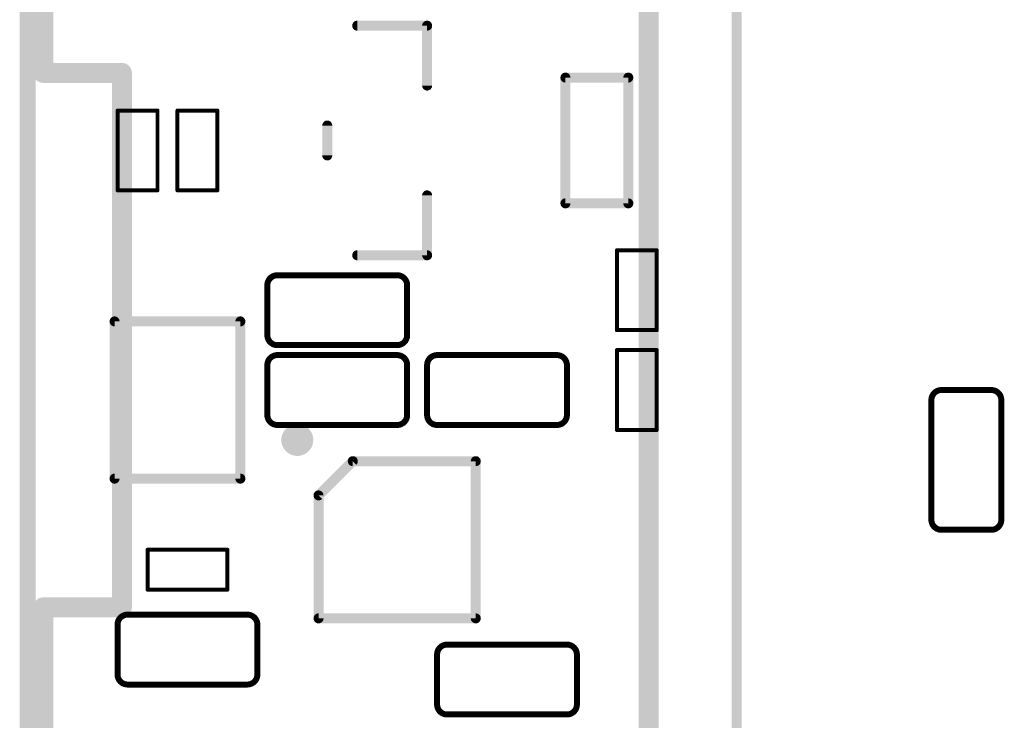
# Model space of a CAD drawing. Extents: x -0.5 to 59.7, y -5.4 to 61.3.
# Tile 3 of 9: x -0.1 to 12.4, y 9.4 to 18.3. Entities that reach past the tile are written whole.
import ezdxf

# ---------------------------------------------------------------- set-up
doc = ezdxf.new("R2010")
doc.units = 0
for name, color, linetype in [('20', 213, 'CONTINUOUS'), ('21', 253, 'CONTINUOUS'), ('22', 140, 'CONTINUOUS')]:
    doc.layers.add(name, color=color, linetype=linetype)

msp = doc.modelspace()

# ---------------------------------------------------------------- linework, layer by layer
at = {"layer": '20', "const_width": 0.2032}
msp.add_lwpolyline([(0, 19.9965), (0, 6.2184)], dxfattribs=at)
at = {"layer": '21'}
for points, const_width in [([(9.017, 22.101), (9.017, 8.001)], 0.127), ([(5.08, 18.2245), (4.191, 18.2245)], 0.127), ([(5.08, 17.4625), (5.08, 18.2245)], 0.127), ([(7.639, 17.564), (6.839, 17.564)], 0.127), ([(6.839, 17.564), (6.839, 15.964)], 0.127), ([(7.639, 15.964), (7.639, 17.564)], 0.127), ([(1.143, 16.129), (1.143, 17.145)], 0.0508), ([(1.143, 17.145), (1.651, 17.145)], 0.0508), ([(1.651, 17.145), (1.651, 16.129)], 0.0508), ([(1.905, 16.129), (1.905, 17.145)], 0.0508), ([(1.905, 17.145), (2.413, 17.145)], 0.0508), ([(2.413, 17.145), (2.413, 16.129)], 0.0508), ([(3.81, 16.9545), (3.81, 16.5735)], 0.127), ([(1.651, 16.129), (1.143, 16.129)], 0.0508), ([(2.413, 16.129), (1.905, 16.129)], 0.0508), ([(5.08, 15.3035), (5.08, 16.0655)], 0.127), ([(6.839, 15.964), (7.639, 15.964)], 0.127), ([(4.191, 15.3035), (5.08, 15.3035)], 0.127), ([(7.493, 14.351), (7.493, 15.367)], 0.0508), ([(7.493, 15.367), (8.001, 15.367)], 0.0508), ([(8.001, 15.367), (8.001, 14.351)], 0.0508), ([(3.175, 15.0495), (4.699, 15.0495)], 0.0762), ([(3.048, 14.2875), (3.048, 14.9225)], 0.0762), ([(4.826, 14.9225), (4.826, 14.2875)], 0.0762), ([(2.705, 14.462), (1.105, 14.462)], 0.127), ([(1.105, 14.462), (1.105, 12.462)], 0.127), ([(2.705, 12.462), (2.705, 14.462)], 0.127), ([(8.001, 14.351), (7.493, 14.351)], 0.0508), ([(4.699, 14.1605), (3.175, 14.1605)], 0.0762), ([(3.175, 14.0335), (4.699, 14.0335)], 0.0762), ([(5.207, 14.0335), (6.731, 14.0335)], 0.0762), ([(7.493, 13.081), (7.493, 14.097)], 0.0508), ([(7.493, 14.097), (8.001, 14.097)], 0.0508), ([(8.001, 14.097), (8.001, 13.081)], 0.0508), ([(3.048, 13.2715), (3.048, 13.9065)], 0.0762), ([(4.826, 13.9065), (4.826, 13.2715)], 0.0762), ([(5.08, 13.2715), (5.08, 13.9065)], 0.0762), ([(6.858, 13.9065), (6.858, 13.2715)], 0.0762), ([(4.699, 13.1445), (3.175, 13.1445)], 0.0762), ([(6.731, 13.1445), (5.207, 13.1445)], 0.0762), ([(8.001, 13.081), (7.493, 13.081)], 0.0508), ([(3.699, 12.2483), (4.1347, 12.684)], 0.127), ([(4.1347, 12.684), (5.699, 12.684)], 0.127), ([(5.699, 12.684), (5.699, 10.684)], 0.127), ([(1.105, 12.462), (2.705, 12.462)], 0.127), ([(3.699, 10.684), (3.699, 12.2483)], 0.127), ([(1.524, 11.049), (1.524, 11.557)], 0.0508), ([(1.524, 11.557), (2.54, 11.557)], 0.0508), ([(2.54, 11.557), (2.54, 11.049)], 0.0508), ([(2.54, 11.049), (1.524, 11.049)], 0.0508), ([(1.27, 10.7315), (2.794, 10.7315)], 0.0762), ([(5.699, 10.684), (3.699, 10.684)], 0.127), ([(1.143, 9.9695), (1.143, 10.6045)], 0.0762), ([(2.921, 10.6045), (2.921, 9.9695)], 0.0762), ([(5.334, 10.3505), (6.858, 10.3505)], 0.0762), ([(5.207, 9.5885), (5.207, 10.2235)], 0.0762), ([(6.985, 10.2235), (6.985, 9.5885)], 0.0762), ([(2.794, 9.8425), (1.27, 9.8425)], 0.0762), ([(6.858, 9.4615), (5.334, 9.4615)], 0.0762)]:
    msp.add_lwpolyline(points, dxfattribs=dict(at, const_width=const_width))
for points, const_width in [([(4.191, 18.2563, 1), (4.191, 18.1928)], 0.0635), ([(5.1117, 18.2245, 1), (5.0483, 18.2245)], 0.0635), ([(5.08, 18.1928, 1), (5.08, 18.2563)], 0.0635), ([(6.8708, 17.564, 1), (6.8073, 17.564)], 0.0635), ([(6.839, 17.5957, 1), (6.839, 17.5323)], 0.0635), ([(7.6707, 17.564, 1), (7.6073, 17.564)], 0.0635), ([(7.639, 17.5323, 1), (7.639, 17.5957)], 0.0635), ([(5.0483, 17.4625, 1), (5.1117, 17.4625)], 0.0635), ([(1.1557, 17.145, 1), (1.1303, 17.145)], 0.0254), ([(1.143, 17.1577, 1), (1.143, 17.1323)], 0.0254), ([(1.6637, 17.145, 1), (1.6383, 17.145)], 0.0254), ([(1.651, 17.1323, 1), (1.651, 17.1577)], 0.0254), ([(1.9177, 17.145, 1), (1.8923, 17.145)], 0.0254), ([(1.905, 17.1577, 1), (1.905, 17.1323)], 0.0254), ([(2.4257, 17.145, 1), (2.4003, 17.145)], 0.0254), ([(2.413, 17.1323, 1), (2.413, 17.1577)], 0.0254), ([(3.8418, 16.9545, 1), (3.7782, 16.9545)], 0.0635), ([(3.7782, 16.5735, 1), (3.8418, 16.5735)], 0.0635), ([(1.143, 16.1417, 1), (1.143, 16.1163)], 0.0254), ([(1.651, 16.1163, 1), (1.651, 16.1417)], 0.0254), ([(1.905, 16.1417, 1), (1.905, 16.1163)], 0.0254), ([(2.413, 16.1163, 1), (2.413, 16.1417)], 0.0254), ([(1.1303, 16.129, 1), (1.1557, 16.129)], 0.0254), ([(1.6383, 16.129, 1), (1.6637, 16.129)], 0.0254), ([(1.8923, 16.129, 1), (1.9177, 16.129)], 0.0254), ([(2.4003, 16.129, 1), (2.4257, 16.129)], 0.0254), ([(5.1117, 16.0655, 1), (5.0483, 16.0655)], 0.0635), ([(6.839, 15.9958, 1), (6.839, 15.9322)], 0.0635), ([(6.8073, 15.964, 1), (6.8708, 15.964)], 0.0635), ([(7.6073, 15.964, 1), (7.6707, 15.964)], 0.0635), ([(7.639, 15.9322, 1), (7.639, 15.9958)], 0.0635), ([(4.191, 15.3353, 1), (4.191, 15.2718)], 0.0635), ([(5.0483, 15.3035, 1), (5.1117, 15.3035)], 0.0635), ([(5.08, 15.2718, 1), (5.08, 15.3353)], 0.0635), ([(7.5057, 15.367, 1), (7.4803, 15.367)], 0.0254), ([(7.493, 15.3797, 1), (7.493, 15.3543)], 0.0254), ([(8.0137, 15.367, 1), (7.9883, 15.367)], 0.0254), ([(8.001, 15.3543, 1), (8.001, 15.3797)], 0.0254), ([(3.175, 15.0495, 0.4142), (3.048, 14.9225)], 0.0762), ([(3.175, 15.0686, 1), (3.175, 15.0305)], 0.0381), ([(3.175, 15.0305, 1), (3.175, 15.0686)], 0.0381), ([(4.699, 15.0686, 1), (4.699, 15.0305)], 0.0381), ([(4.826, 14.9225, 0.4142), (4.699, 15.0495)], 0.0762), ([(4.699, 15.0305, 1), (4.699, 15.0686)], 0.0381), ([(3.0671, 14.9225, 1), (3.029, 14.9225)], 0.0381), ([(3.029, 14.9225, 1), (3.0671, 14.9225)], 0.0381), ([(4.8451, 14.9225, 1), (4.807, 14.9225)], 0.0381), ([(4.807, 14.9225, 1), (4.8451, 14.9225)], 0.0381), ([(1.105, 14.4938, 1), (1.105, 14.4303)], 0.0635), ([(1.1367, 14.462, 1), (1.0733, 14.462)], 0.0635), ([(2.7368, 14.462, 1), (2.6732, 14.462)], 0.0635), ([(2.705, 14.4303, 1), (2.705, 14.4938)], 0.0635), ([(3.048, 14.2875, 0.4142), (3.175, 14.1605)], 0.0762), ([(3.0671, 14.2875, 1), (3.029, 14.2875)], 0.0381), ([(3.029, 14.2875, 1), (3.0671, 14.2875)], 0.0381), ([(4.699, 14.1605, 0.4142), (4.826, 14.2875)], 0.0762), ([(4.8451, 14.2875, 1), (4.807, 14.2875)], 0.0381), ([(4.807, 14.2875, 1), (4.8451, 14.2875)], 0.0381), ([(7.493, 14.3637, 1), (7.493, 14.3383)], 0.0254), ([(7.4803, 14.351, 1), (7.5057, 14.351)], 0.0254), ([(7.9883, 14.351, 1), (8.0137, 14.351)], 0.0254), ([(8.001, 14.3383, 1), (8.001, 14.3637)], 0.0254), ([(3.175, 14.1796, 1), (3.175, 14.1415)], 0.0381), ([(3.175, 14.1415, 1), (3.175, 14.1796)], 0.0381), ([(4.699, 14.1796, 1), (4.699, 14.1415)], 0.0381), ([(4.699, 14.1415, 1), (4.699, 14.1796)], 0.0381), ([(3.175, 14.0335, 0.4142), (3.048, 13.9065)], 0.0762), ([(3.175, 14.0526, 1), (3.175, 14.0145)], 0.0381), ([(3.175, 14.0145, 1), (3.175, 14.0526)], 0.0381), ([(4.826, 13.9065, 0.4142), (4.699, 14.0335)], 0.0762), ([(4.699, 14.0526, 1), (4.699, 14.0145)], 0.0381), ([(4.699, 14.0145, 1), (4.699, 14.0526)], 0.0381), ([(5.207, 14.0335, 0.4142), (5.08, 13.9065)], 0.0762), ([(5.207, 14.0526, 1), (5.207, 14.0145)], 0.0381), ([(5.207, 14.0145, 1), (5.207, 14.0526)], 0.0381), ([(6.858, 13.9065, 0.4142), (6.731, 14.0335)], 0.0762), ([(6.731, 14.0526, 1), (6.731, 14.0145)], 0.0381), ([(6.731, 14.0145, 1), (6.731, 14.0526)], 0.0381), ([(7.5057, 14.097, 1), (7.4803, 14.097)], 0.0254), ([(7.493, 14.1097, 1), (7.493, 14.0843)], 0.0254), ([(8.0137, 14.097, 1), (7.9883, 14.097)], 0.0254), ([(8.001, 14.0843, 1), (8.001, 14.1097)], 0.0254), ([(3.0671, 13.9065, 1), (3.029, 13.9065)], 0.0381), ([(3.029, 13.9065, 1), (3.0671, 13.9065)], 0.0381), ([(4.8451, 13.9065, 1), (4.807, 13.9065)], 0.0381), ([(4.807, 13.9065, 1), (4.8451, 13.9065)], 0.0381), ([(5.0991, 13.9065, 1), (5.061, 13.9065)], 0.0381), ([(5.061, 13.9065, 1), (5.0991, 13.9065)], 0.0381), ([(6.8771, 13.9065, 1), (6.839, 13.9065)], 0.0381), ([(6.839, 13.9065, 1), (6.8771, 13.9065)], 0.0381), ([(3.048, 13.2715, 0.4142), (3.175, 13.1445)], 0.0762), ([(3.0671, 13.2715, 1), (3.029, 13.2715)], 0.0381), ([(3.029, 13.2715, 1), (3.0671, 13.2715)], 0.0381), ([(4.699, 13.1445, 0.4142), (4.826, 13.2715)], 0.0762), ([(4.8451, 13.2715, 1), (4.807, 13.2715)], 0.0381), ([(4.807, 13.2715, 1), (4.8451, 13.2715)], 0.0381), ([(5.08, 13.2715, 0.4142), (5.207, 13.1445)], 0.0762), ([(5.0991, 13.2715, 1), (5.061, 13.2715)], 0.0381), ([(5.061, 13.2715, 1), (5.0991, 13.2715)], 0.0381), ([(6.731, 13.1445, 0.4142), (6.858, 13.2715)], 0.0762), ([(6.8771, 13.2715, 1), (6.839, 13.2715)], 0.0381), ([(6.839, 13.2715, 1), (6.8771, 13.2715)], 0.0381), ([(3.175, 13.1636, 1), (3.175, 13.1255)], 0.0381), ([(3.175, 13.1255, 1), (3.175, 13.1636)], 0.0381), ([(3.429, 12.8524, 1), (3.429, 13.0556, 1), (3.429, 12.8524)], 0.2032), ([(4.699, 13.1636, 1), (4.699, 13.1255)], 0.0381), ([(4.699, 13.1255, 1), (4.699, 13.1636)], 0.0381), ([(5.207, 13.1636, 1), (5.207, 13.1255)], 0.0381), ([(5.207, 13.1255, 1), (5.207, 13.1636)], 0.0381), ([(6.731, 13.1636, 1), (6.731, 13.1255)], 0.0381), ([(6.731, 13.1255, 1), (6.731, 13.1636)], 0.0381), ([(7.493, 13.0937, 1), (7.493, 13.0683)], 0.0254), ([(7.4803, 13.081, 1), (7.5057, 13.081)], 0.0254), ([(7.9883, 13.081, 1), (8.0137, 13.081)], 0.0254), ([(8.001, 13.0683, 1), (8.001, 13.0937)], 0.0254), ([(4.1347, 12.7158, 1), (4.1347, 12.6523)], 0.0635), ([(4.1572, 12.6615, 1), (4.1123, 12.7065)], 0.0635), ([(5.7307, 12.684, 1), (5.6673, 12.684)], 0.0635), ([(5.699, 12.6523, 1), (5.699, 12.7158)], 0.0635), ([(1.105, 12.4938, 1), (1.105, 12.4302)], 0.0635), ([(2.705, 12.4302, 1), (2.705, 12.4938)], 0.0635), ([(1.0733, 12.462, 1), (1.1367, 12.462)], 0.0635), ([(2.6732, 12.462, 1), (2.7368, 12.462)], 0.0635), ([(3.7308, 12.2483, 1), (3.6673, 12.2483)], 0.0635), ([(3.6765, 12.2707, 1), (3.7215, 12.2258)], 0.0635), ([(1.5367, 11.557, 1), (1.5113, 11.557)], 0.0254), ([(1.524, 11.5697, 1), (1.524, 11.5443)], 0.0254), ([(2.5527, 11.557, 1), (2.5273, 11.557)], 0.0254), ([(2.54, 11.5443, 1), (2.54, 11.5697)], 0.0254), ([(1.524, 11.0617, 1), (1.524, 11.0363)], 0.0254), ([(1.5113, 11.049, 1), (1.5367, 11.049)], 0.0254), ([(2.5273, 11.049, 1), (2.5527, 11.049)], 0.0254), ([(2.54, 11.0363, 1), (2.54, 11.0617)], 0.0254), ([(1.27, 10.7315, 0.4142), (1.143, 10.6045)], 0.0762), ([(1.27, 10.7506, 1), (1.27, 10.7125)], 0.0381), ([(1.27, 10.7125, 1), (1.27, 10.7506)], 0.0381), ([(2.794, 10.7506, 1), (2.794, 10.7125)], 0.0381), ([(2.921, 10.6045, 0.4142), (2.794, 10.7315)], 0.0762), ([(2.794, 10.7125, 1), (2.794, 10.7506)], 0.0381), ([(3.699, 10.7158, 1), (3.699, 10.6523)], 0.0635), ([(3.6673, 10.684, 1), (3.7308, 10.684)], 0.0635), ([(5.6673, 10.684, 1), (5.7307, 10.684)], 0.0635), ([(5.699, 10.6523, 1), (5.699, 10.7158)], 0.0635), ([(1.1621, 10.6045, 1), (1.124, 10.6045)], 0.0381), ([(1.124, 10.6045, 1), (1.1621, 10.6045)], 0.0381), ([(2.9401, 10.6045, 1), (2.902, 10.6045)], 0.0381), ([(2.902, 10.6045, 1), (2.9401, 10.6045)], 0.0381), ([(5.334, 10.3505, 0.4142), (5.207, 10.2235)], 0.0762), ([(5.334, 10.3696, 1), (5.334, 10.3315)], 0.0381), ([(5.334, 10.3315, 1), (5.334, 10.3696)], 0.0381), ([(6.858, 10.3696, 1), (6.858, 10.3315)], 0.0381), ([(6.985, 10.2235, 0.4142), (6.858, 10.3505)], 0.0762), ([(6.858, 10.3315, 1), (6.858, 10.3696)], 0.0381), ([(5.226, 10.2235, 1), (5.1879, 10.2235)], 0.0381), ([(5.1879, 10.2235, 1), (5.226, 10.2235)], 0.0381), ([(7.0041, 10.2235, 1), (6.966, 10.2235)], 0.0381), ([(6.966, 10.2235, 1), (7.0041, 10.2235)], 0.0381), ([(1.143, 9.9695, 0.4142), (1.27, 9.8425)], 0.0762), ([(1.1621, 9.9695, 1), (1.124, 9.9695)], 0.0381), ([(1.124, 9.9695, 1), (1.1621, 9.9695)], 0.0381), ([(2.794, 9.8425, 0.4142), (2.921, 9.9695)], 0.0762), ([(2.9401, 9.9695, 1), (2.902, 9.9695)], 0.0381), ([(2.902, 9.9695, 1), (2.9401, 9.9695)], 0.0381), ([(1.27, 9.8616, 1), (1.27, 9.8235)], 0.0381), ([(1.27, 9.8235, 1), (1.27, 9.8616)], 0.0381), ([(2.794, 9.8616, 1), (2.794, 9.8235)], 0.0381), ([(2.794, 9.8235, 1), (2.794, 9.8616)], 0.0381), ([(5.226, 9.5885, 1), (5.1879, 9.5885)], 0.0381), ([(5.1879, 9.5885, 1), (5.226, 9.5885)], 0.0381), ([(5.207, 9.5885, 0.4142), (5.334, 9.4615)], 0.0762), ([(6.858, 9.4615, 0.4142), (6.985, 9.5885)], 0.0762), ([(7.0041, 9.5885, 1), (6.966, 9.5885)], 0.0381), ([(6.966, 9.5885, 1), (7.0041, 9.5885)], 0.0381), ([(5.334, 9.4806, 1), (5.334, 9.4425)], 0.0381), ([(5.334, 9.4425, 1), (5.334, 9.4806)], 0.0381), ([(6.858, 9.4806, 1), (6.858, 9.4425)], 0.0381), ([(6.858, 9.4425, 1), (6.858, 9.4806)], 0.0381)]:
    msp.add_lwpolyline(points, format="xyb", dxfattribs=dict(at, const_width=const_width))
at = {"layer": '22'}
for points, const_width in [([(0.198, 20.324), (0.198, 17.624)], 0.254), ([(7.898, 19.224), (7.898, 9.224)], 0.254), ([(0.198, 17.624), (1.198, 17.624)], 0.254), ([(1.198, 17.624), (1.198, 10.824)], 0.254), ([(12.2555, 13.589), (11.6205, 13.589)], 0.0762), ([(11.4935, 13.462), (11.4935, 11.938)], 0.0762), ([(12.3825, 11.938), (12.3825, 13.462)], 0.0762), ([(11.6205, 11.811), (12.2555, 11.811)], 0.0762), ([(0.198, 10.824), (0.198, 8.124)], 0.254), ([(1.198, 10.824), (0.198, 10.824)], 0.254)]:
    msp.add_lwpolyline(points, dxfattribs=dict(at, const_width=const_width))
for points, const_width in [([(0.198, 17.6875, 1), (0.198, 17.5605)], 0.127), ([(0.1345, 17.624, 1), (0.2615, 17.624)], 0.127), ([(1.2615, 17.624, 1), (1.1345, 17.624)], 0.127), ([(1.198, 17.5605, 1), (1.198, 17.6875)], 0.127), ([(11.6205, 13.589, 0.4142), (11.4935, 13.462)], 0.0762), ([(11.6205, 13.6081, 1), (11.6205, 13.57)], 0.0381), ([(11.6205, 13.57, 1), (11.6205, 13.6081)], 0.0381), ([(12.2555, 13.6081, 1), (12.2555, 13.57)], 0.0381), ([(12.3825, 13.462, 0.4142), (12.2555, 13.589)], 0.0762), ([(12.2555, 13.57, 1), (12.2555, 13.6081)], 0.0381), ([(11.5126, 13.462, 1), (11.4745, 13.462)], 0.0381), ([(11.4745, 13.462, 1), (11.5126, 13.462)], 0.0381), ([(12.4016, 13.462, 1), (12.3635, 13.462)], 0.0381), ([(12.3635, 13.462, 1), (12.4016, 13.462)], 0.0381), ([(11.4935, 11.938, 0.4142), (11.6205, 11.811)], 0.0762), ([(11.5126, 11.938, 1), (11.4745, 11.938)], 0.0381), ([(11.4745, 11.938, 1), (11.5126, 11.938)], 0.0381), ([(12.2555, 11.811, 0.4142), (12.3825, 11.938)], 0.0762), ([(12.4016, 11.938, 1), (12.3635, 11.938)], 0.0381), ([(12.3635, 11.938, 1), (12.4016, 11.938)], 0.0381), ([(11.6205, 11.83, 1), (11.6205, 11.7919)], 0.0381), ([(11.6205, 11.7919, 1), (11.6205, 11.83)], 0.0381), ([(12.2555, 11.83, 1), (12.2555, 11.7919)], 0.0381), ([(12.2555, 11.7919, 1), (12.2555, 11.83)], 0.0381), ([(0.2615, 10.824, 1), (0.1345, 10.824)], 0.127), ([(0.198, 10.8875, 1), (0.198, 10.7605)], 0.127), ([(1.198, 10.7605, 1), (1.198, 10.8875)], 0.127), ([(1.1345, 10.824, 1), (1.2615, 10.824)], 0.127)]:
    msp.add_lwpolyline(points, format="xyb", dxfattribs=dict(at, const_width=const_width))

doc.saveas('drawing.dxf')
